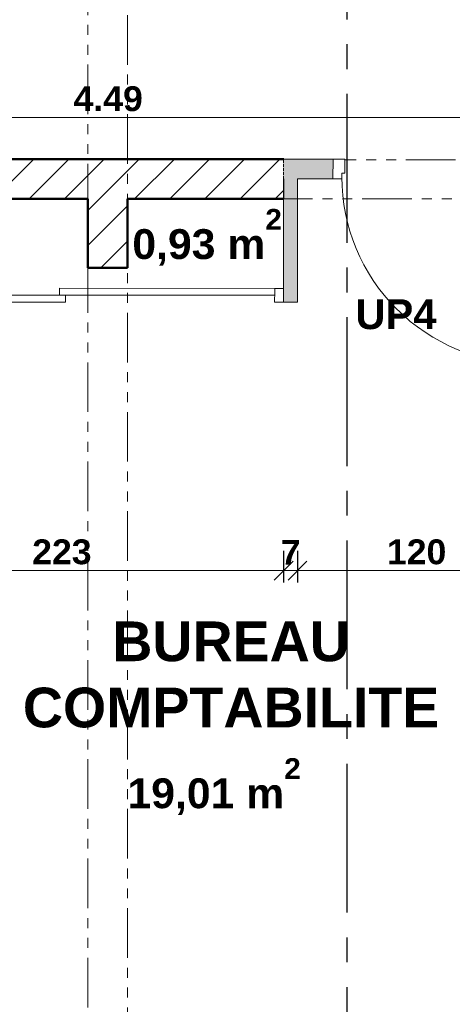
# Model space of a CAD drawing. Extents: x -45086 to 279774, y -60645 to -24658.
# Tile 11 of 35: x -24540 to -22363, y -37743 to -32782. Entities that reach past the tile are written whole.
import ezdxf

# ---------------------------------------------------------------- set-up
doc = ezdxf.new("R2010")
doc.units = 0
doc.header["$LTSCALE"] = 0.1
doc.header["$MEASUREMENT"] = 0
for name, pattern in [('AXES2', [1.125, 0.75, -0.125, 0.125, -0.125]), ('FANTOMEx2', [5, 2.5, -0.5, 0.5, -0.5, 0.5, -0.5]), ('Lignes cachées', [195.611112, 141.111112, -54.5])]:
    doc.linetypes.add(name, pattern=pattern)
doc.layers.get('0').update_dxf_attribs({"lineweight": 9})
doc.layers.get('Defpoints').update_dxf_attribs({"lineweight": 9})
for name, color, linetype, lineweight in [('Cloisons', 7, 'Continuous', 9), ('Cotat_ 1_50', 7, 'Continuous', 9), ('Murs Périphériques', 7, 'Continuous', 9), ('Poutres', 7, 'Continuous', 9), ('Revetement Sols', 7, 'Continuous', 9), ('Texte 2D', 7, 'Continuous', 9)]:
    doc.layers.add(name, color=color, linetype=linetype, lineweight=lineweight)
doc.styles.add('STYLE_GENERE_2', font='swisscb.ttf', dxfattribs={"width": 1.25})
doc.styles.add('STYLE_GENERE_6', font='arialbd.ttf')
doc.dimstyles.new('COTE CM', dxfattribs={"dimtxt": 125, "dimasz": 95, "dimexe": 60, "dimexo": 60, "dimgap": 30, "dimtad": 1, "dimdec": 0, "dimlfac": 0.1, "dimzin": 0, "dimdsep": 46, "dimtxsty": 'STYLE_GENERE_2', "dimblk": 'OBLIQUE', "dimcen": 0.09, "dimclrd": 256, "dimclre": 59, "dimclrt": 256, "dimadec": 0, "dimazin": 0, "dimtfac": 1, "dimtdec": 0, "dimtmove": 1, "dimatfit": 3, "dimfxl": 100, "dimfxlon": 1, "dimtolj": 1, "dimtzin": 0, "dimlwd": -1, "dimarcsym": 0})
doc.dimstyles.new('COTE METRES', dxfattribs={"dimtxt": 125, "dimasz": 95, "dimexe": 60, "dimexo": 60, "dimgap": 30, "dimtad": 1, "dimlfac": 0.001, "dimzin": 0, "dimdsep": 46, "dimtxsty": 'STYLE_GENERE_2', "dimblk": 'OBLIQUE', "dimcen": 0.09, "dimclrd": 256, "dimclre": 256, "dimclrt": 256, "dimadec": 0, "dimazin": 0, "dimtfac": 1, "dimtmove": 1, "dimatfit": 3, "dimldrblk": 'OBLIQUE', "dimfxl": 100, "dimfxlon": 1, "dimtolj": 1, "dimtzin": 0, "dimlwd": -1, "dimlwe": -1, "dimarcsym": 0})

# ---------------------------------------------------------------- blocks, each defined once
blk = doc.blocks.new('_Oblique')
at = {"color": 0, "linetype": 'ByBlock', "lineweight": -2}
blk.add_line((-0.5, -0.5), (0.5, 0.5), dxfattribs=at)
blk = doc.blocks.new('*D280', base_point=(-22620.7, 257555.9))
at = {"layer": 'Cotat_ 1_50', "transparency": 16777216}
for p, q in [((-33096.7, -35000.6), (-33256.7, -35000.6)), ((-33196.7, -39448.5), (-33196.7, -35000.6)), ((-33096.7, -39448.5), (-33256.7, -39448.5))]:
    blk.add_line(p, q, dxfattribs=at)
at = {"layer": 'Defpoints', "color": 0, "transparency": 16777216}
for p in [(-33196.7, -35000.6), (-32530.7, -35000.6), (-13602.8, -39448.5)]:
    blk.add_point(p, dxfattribs=at)
at = {"layer": 'Cotat_ 1_50', "transparency": 16777216, "xscale": 95, "yscale": 95, "zscale": 95}
for p, rotation in [((-33196.7, -35000.6), 90), ((-33196.7, -39448.5), 270)]:
    blk.add_blockref('_Oblique', p, dxfattribs=dict(at, rotation=rotation))
at = {"layer": 'Cotat_ 1_50', "transparency": 16777216, "insert": (-33290.5, -37224.5), "char_height": 125, "attachment_point": 5, "rotation": 90, "style": 'STYLE_GENERE_2'}
blk.add_mtext('\\A1;4.45', dxfattribs=at)
blk = doc.blocks.new('*D288', base_point=(-22620.7, 257555.9))
at = {"layer": 'Cotat_ 1_50', "transparency": 16777216}
for p, q in [((-42385.9, -26696.5), (-42385.9, -26536.5)), ((-10001.2, -26696.5), (-10001.2, -26536.5)), ((-42385.9, -26596.5), (-10001.2, -26596.5))]:
    blk.add_line(p, q, dxfattribs=at)
at = {"layer": 'Defpoints', "color": 0, "transparency": 16777216}
for p in [(-10001.2, -26596.5), (-42385.9, -31309.9), (-10001.2, -34322.8)]:
    blk.add_point(p, dxfattribs=at)
at = {"layer": 'Cotat_ 1_50', "transparency": 16777216, "xscale": 95, "yscale": 95, "zscale": 95, "rotation": 180}
blk.add_blockref('_Oblique', (-42385.9, -26596.5), dxfattribs=at)
at = {"layer": 'Cotat_ 1_50', "transparency": 16777216, "xscale": 95, "yscale": 95, "zscale": 95}
blk.add_blockref('_Oblique', (-10001.2, -26596.5), dxfattribs=at)
at = {"layer": 'Cotat_ 1_50', "transparency": 16777216, "insert": (-26193.6, -26502.4), "char_height": 125, "attachment_point": 5, "style": 'STYLE_GENERE_2'}
blk.add_mtext('\\A1;32.39', dxfattribs=at)
blk = doc.blocks.new('*D315', base_point=(-22620.7, 257555.9))
at = {"layer": 'Cotat_ 1_50', "color": 59, "lineweight": -2, "transparency": 16777216}
for p, q in [((-25443.1, -38603.2), (-25443.1, -38763.2)), ((-21943.5, -38603.2), (-21943.5, -38763.2))]:
    blk.add_line(p, q, dxfattribs=at)
at = {"layer": 'Cotat_ 1_50', "transparency": 16777216}
blk.add_line((-25443.1, -38703.2), (-21943.5, -38703.2), dxfattribs=at)
at = {"layer": 'Defpoints', "color": 0, "transparency": 16777216}
for p in [(-21943.5, -36466.4), (-25443.1, -36566.4), (-21943.5, -38703.2)]:
    blk.add_point(p, dxfattribs=at)
at = {"layer": 'Cotat_ 1_50', "transparency": 16777216, "xscale": 95, "yscale": 95, "zscale": 95, "rotation": 180}
blk.add_blockref('_Oblique', (-25443.1, -38703.2), dxfattribs=at)
at = {"layer": 'Cotat_ 1_50', "transparency": 16777216, "xscale": 95, "yscale": 95, "zscale": 95}
blk.add_blockref('_Oblique', (-21943.5, -38703.2), dxfattribs=at)
at = {"layer": 'Cotat_ 1_50', "transparency": 16777216, "insert": (-23693.3, -38609), "char_height": 125, "attachment_point": 5, "style": 'STYLE_GENERE_2'}
blk.add_mtext('\\A1;350', dxfattribs=at)
blk = doc.blocks.new('*D338', base_point=(-22620.7, 257555.9))
at = {"layer": 'Cotat_ 1_50', "transparency": 16777216}
for p, q in [((-24559.2, -32084), (-24719.2, -32084)), ((-24659.2, -33484.3), (-24659.2, -32084)), ((-24759.2, -33484.3), (-24599.2, -33484.3))]:
    blk.add_line(p, q, dxfattribs=at)
at = {"layer": 'Defpoints', "color": 0, "transparency": 16777216}
for p in [(-24659.2, -32084), (-24024.4, -32084), (-25492.3, -33484.3)]:
    blk.add_point(p, dxfattribs=at)
at = {"layer": 'Cotat_ 1_50', "transparency": 16777216, "xscale": 95, "yscale": 95, "zscale": 95}
for p, rotation in [((-24659.2, -32084), 90), ((-24659.2, -33484.3), 270)]:
    blk.add_blockref('_Oblique', p, dxfattribs=dict(at, rotation=rotation))
at = {"layer": 'Cotat_ 1_50', "transparency": 16777216, "insert": (-24753.3, -32784.1), "char_height": 125, "attachment_point": 5, "rotation": 90, "style": 'STYLE_GENERE_2'}
blk.add_mtext('\\A1;1.40', dxfattribs=at)
blk = doc.blocks.new('*D377', base_point=(-22620.7, 257555.9))
at = {"layer": 'Cotat_ 1_50', "color": 59, "lineweight": -2, "transparency": 16777216}
for p, q in [((-25443.1, -35457.7), (-25443.1, -35617.7)), ((-23211.9, -35457.7), (-23211.9, -35617.7))]:
    blk.add_line(p, q, dxfattribs=at)
at = {"layer": 'Cotat_ 1_50', "transparency": 16777216}
blk.add_line((-25443.1, -35557.7), (-23211.9, -35557.7), dxfattribs=at)
at = {"layer": 'Defpoints', "color": 0, "transparency": 16777216}
for p in [(-23211.9, -33844.9), (-25443.1, -34204.1), (-23211.9, -35557.7)]:
    blk.add_point(p, dxfattribs=at)
at = {"layer": 'Cotat_ 1_50', "transparency": 16777216, "xscale": 95, "yscale": 95, "zscale": 95, "rotation": 180}
blk.add_blockref('_Oblique', (-25443.1, -35557.7), dxfattribs=at)
at = {"layer": 'Cotat_ 1_50', "transparency": 16777216, "xscale": 95, "yscale": 95, "zscale": 95}
blk.add_blockref('_Oblique', (-23211.9, -35557.7), dxfattribs=at)
at = {"layer": 'Cotat_ 1_50', "transparency": 16777216, "insert": (-24327.5, -35463.6), "char_height": 125, "attachment_point": 5, "style": 'STYLE_GENERE_2'}
blk.add_mtext('\\A1;223', dxfattribs=at)
blk = doc.blocks.new('*D378', base_point=(-22620.7, 257555.9))
at = {"layer": 'Cotat_ 1_50', "color": 59, "lineweight": -2, "transparency": 16777216}
for p, q in [((-23211.9, -35457.7), (-23211.9, -35617.7)), ((-23141.9, -35457.7), (-23141.9, -35617.7))]:
    blk.add_line(p, q, dxfattribs=at)
at = {"layer": 'Cotat_ 1_50', "transparency": 16777216}
blk.add_line((-23211.9, -35557.7), (-23141.9, -35557.7), dxfattribs=at)
at = {"layer": 'Defpoints', "color": 0, "transparency": 16777216}
for p in [(-23211.9, -33892.4), (-23141.9, -33892.4), (-23141.9, -35557.7)]:
    blk.add_point(p, dxfattribs=at)
at = {"layer": 'Cotat_ 1_50', "transparency": 16777216, "xscale": 95, "yscale": 95, "zscale": 95, "rotation": 180}
blk.add_blockref('_Oblique', (-23211.9, -35557.7), dxfattribs=at)
at = {"layer": 'Cotat_ 1_50', "transparency": 16777216, "xscale": 95, "yscale": 95, "zscale": 95}
blk.add_blockref('_Oblique', (-23141.9, -35557.7), dxfattribs=at)
at = {"layer": 'Cotat_ 1_50', "transparency": 16777216, "insert": (-23176.9, -35465.2), "char_height": 125, "attachment_point": 5, "style": 'STYLE_GENERE_2'}
blk.add_mtext('\\A1;7', dxfattribs=at)
blk = doc.blocks.new('*D379', base_point=(-22620.7, 257555.9))
at = {"layer": 'Cotat_ 1_50', "color": 59, "lineweight": -2, "transparency": 16777216}
for p, q in [((-23141.9, -35457.7), (-23141.9, -35617.7)), ((-21943.5, -35657.7), (-21943.5, -35497.7))]:
    blk.add_line(p, q, dxfattribs=at)
at = {"layer": 'Cotat_ 1_50', "transparency": 16777216}
blk.add_line((-23141.9, -35557.7), (-21943.5, -35557.7), dxfattribs=at)
at = {"layer": 'Defpoints', "color": 0, "transparency": 16777216}
for p in [(-23141.9, -33844.9), (-21943.5, -35557.7), (-21943.5, -36466.4)]:
    blk.add_point(p, dxfattribs=at)
at = {"layer": 'Cotat_ 1_50', "transparency": 16777216, "xscale": 95, "yscale": 95, "zscale": 95, "rotation": 180}
blk.add_blockref('_Oblique', (-23141.9, -35557.7), dxfattribs=at)
at = {"layer": 'Cotat_ 1_50', "transparency": 16777216, "xscale": 95, "yscale": 95, "zscale": 95}
blk.add_blockref('_Oblique', (-21943.5, -35557.7), dxfattribs=at)
at = {"layer": 'Cotat_ 1_50', "transparency": 16777216, "insert": (-22542.7, -35463.6), "char_height": 125, "attachment_point": 5, "style": 'STYLE_GENERE_2'}
blk.add_mtext('\\A1;120', dxfattribs=at)
blk = doc.blocks.new('*D493')
at = {"layer": 'Defpoints', "color": 0, "transparency": 16777216}
for p in [(-26341.5, -32084), (-26341.5, -33274.8), (-21847.3, -33488.1)]:
    blk.add_point(p, dxfattribs=at)
at = {"layer": 'Murs Périphériques', "transparency": 16777216}
for p, q in [((-26341.5, -33174.8), (-26341.5, -33334.8)), ((-21847.3, -33374.8), (-21847.3, -33214.8)), ((-21847.3, -33274.8), (-26341.5, -33274.8))]:
    blk.add_line(p, q, dxfattribs=at)
at = {"layer": 'Murs Périphériques', "transparency": 16777216, "xscale": 95, "yscale": 95, "zscale": 95, "rotation": 180}
blk.add_blockref('_Oblique', (-26341.5, -33274.8), dxfattribs=at)
at = {"layer": 'Murs Périphériques', "transparency": 16777216, "xscale": 95, "yscale": 95, "zscale": 95}
blk.add_blockref('_Oblique', (-21847.3, -33274.8), dxfattribs=at)
at = {"layer": 'Murs Périphériques', "transparency": 16777216, "insert": (-24094.4, -33180.7), "char_height": 125, "attachment_point": 5, "style": 'STYLE_GENERE_2'}
blk.add_mtext('\\A1;4.49', dxfattribs=at)

msp = doc.modelspace()

# ---------------------------------------------------------------- hatches: boundary and pattern name
at = {"layer": 'Cloisons'}
for points in [[(-23141.925, -34205.552), (-23141.925, -33484.264), (-23211.925, -33484.264), (-23211.925, -34135.508)], [(-23211.926, -34135.508), (-23211.97, -34205.508), (-23141.925, -34205.552)]]:
    msp.add_hatch(color=256, dxfattribs=at).paths.add_polyline_path(points, flags=0)
at = {"layer": 'Cloisons', "linetype": 'Continuous', "lineweight": 60}
msp.add_hatch(color=256, dxfattribs=at).paths.add_polyline_path([(-22963.507, -33584.347), (-22963.473, -33484.347), (-23141.925, -33484.287), (-23141.925, -33584.287)], flags=0)
at = {"layer": 'Murs Périphériques', "linetype": 'Continuous', "lineweight": 15}
h = msp.add_hatch(dxfattribs=at)
h.set_pattern_fill('ANSI31', scale=1000, style=0)
h.paths.add_polyline_path([(-27774.308, -33684.264), (-23210.408, -33684.264), (-23210.375, -33484.264), (-27774.308, -33484.264)], flags=0)
h = msp.add_hatch(dxfattribs=at)
h.set_pattern_fill('ANSI31', color=250, scale=1000, style=0)
h.paths.add_polyline_path([(-24197.408, -33684.264), (-24197.408, -34031.533), (-23997.408, -34031.533), (-23997.408, -33684.264)], flags=0)

# ---------------------------------------------------------------- linework, layer by layer
at = {"linetype": 'AXES2', "lineweight": 30, "ltscale": 10000}
msp.add_line((-22894.259, -25280.625), (-22894.259, -41680.017), dxfattribs=at)
at = {"layer": 'Cloisons', "linetype": 'Continuous'}
for p, q in [((-23141.925, -33484.264), (-23211.925, -33484.264)), ((-22963.473, -33484.347), (-23141.925, -33484.287)), ((-22963.473, -33484.347), (-22963.507, -33584.347)), ((-23141.925, -33584.287), (-22963.507, -33584.347))]:
    msp.add_line(p, q, dxfattribs=at)
at = {"layer": 'Cloisons', "color": 59, "linetype": 'Continuous', "lineweight": 20}
for p, q in [((-22963.477, -33494.347), (-22963.473, -33484.347)), ((-22963.504, -33574.347), (-22963.477, -33494.347)), ((-22963.507, -33584.347), (-22963.504, -33574.347))]:
    msp.add_line(p, q, dxfattribs=at)
at = {"layer": 'Cloisons'}
for p, q in [((-22963.473, -33484.347), (-22903.473, -33484.367)), ((-22903.473, -33484.367), (-22903.497, -33554.367)), ((-23211.925, -33584.264), (-23211.925, -34135.508)), ((-23141.925, -34205.552), (-23141.925, -33584.287)), ((-22918.507, -33584.362), (-22963.507, -33584.347)), ((-22918.497, -33554.362), (-22918.507, -33584.362)), ((-22903.497, -33554.367), (-22918.497, -33554.362)), ((-24309.087, -34169.82), (-25391.226, -34169.142)), ((-24339.065, -34134.802), (-24339.087, -34169.802)), ((-24339.087, -34169.802), (-23256.948, -34170.48)), ((-23256.926, -34135.48), (-24339.065, -34134.802)), ((-24309.109, -34204.82), (-24309.087, -34169.82)), ((-23256.97, -34205.48), (-23256.936, -34150.48)), ((-23256.948, -34170.48), (-23256.926, -34135.48)), ((-23256.936, -34150.48), (-23256.926, -34135.48)), ((-23256.926, -34135.48), (-23211.926, -34135.508)), ((-23211.97, -34205.508), (-23211.926, -34135.508)), ((-23211.932, -34145.508), (-23211.964, -34195.508)), ((-23211.926, -34135.508), (-23211.932, -34145.508)), ((-25391.248, -34204.142), (-24309.109, -34204.82)), ((-23211.97, -34205.508), (-23256.97, -34205.48)), ((-23211.964, -34195.508), (-23211.97, -34205.508)), ((-23211.97, -34205.508), (-23141.925, -34205.552))]:
    msp.add_line(p, q, dxfattribs=at)
msp.add_arc((-21978.504, -33574.678), 940, 179.980764, 269.980764, dxfattribs=at)
at = {"layer": 'Murs Périphériques', "lineweight": 50}
for p, q in [((-23210.375, -33484.264), (-27774.308, -33484.264)), ((-27774.308, -33684.264), (-24197.408, -33684.264)), ((-24197.408, -33684.264), (-24197.408, -34031.533)), ((-23997.408, -34031.533), (-23997.408, -33684.264)), ((-23997.408, -33684.264), (-23211.925, -33684.264)), ((-24197.408, -34031.533), (-23997.408, -34031.533))]:
    msp.add_line(p, q, dxfattribs=at)
at = {"layer": 'Murs Périphériques', "color": 59, "linetype": 'Continuous', "lineweight": 20}
for p, q in [((-23210.408, -33684.264), (-23210.391, -33584.264)), ((-24197.408, -33684.264), (-24197.408, -34031.533)), ((-23997.408, -34031.533), (-23997.408, -33684.264)), ((-24197.408, -34031.533), (-23997.408, -34031.533))]:
    msp.add_line(p, q, dxfattribs=at)
at = {"layer": 'Poutres', "linetype": 'FANTOMEx2', "ltscale": 1000}
for p, q in [((-24197.408, -41758.239), (-24197.408, -27284.264)), ((-23997.408, -41508.48), (-23997.408, -27284.264)), ((-15846.358, -33489.769), (-22903.475, -33488.185)), ((-17066.358, -33684.264), (-23211.925, -33684.264))]:
    msp.add_line(p, q, dxfattribs=at)
at = {"layer": 'Poutres', "color": 59, "linetype": 'Lignes cachées', "lineweight": 20}
msp.add_line((-23211.925, -33490.316), (-23211.925, -33690.316), dxfattribs=at)

# ---------------------------------------------------------------- texts
at = {"layer": 'Revetement Sols', "char_height": 150, "attachment_point": 7, "style": 'STYLE_GENERE_2'}
for s, insert in [('{0,93 m\\A1{\\H0.7x;\\S2^  ;}}', (-23972.84, -34021.131)), ('{19,01 m\\A1{\\H0.7x;\\S2^  ;}}', (-23997.408, -36788.219))]:
    msp.add_mtext(s, dxfattribs=dict(at, insert=insert))
at = {"layer": 'Texte 2D', "color": 7, "attachment_point": 5, "style": 'STYLE_GENERE_6'}
for s, insert, char_height, width in [('UP4', (-22646.899, -34266.777), 150, 1915.86713), ('{BUREAU COMPTABILITE}', (-23476.193, -36081.938), 200, 2305.47473)]:
    msp.add_mtext(s, dxfattribs=dict(at, insert=insert, char_height=char_height, width=width))

# ---------------------------------------------------------------- dimensions: what is measured, and where the dimension line sits
at = {"layer": 'Cotat_ 1_50', "color": 7}
dim = msp.add_linear_dim(base=(-10001.246, -26596.489), p1=(-42385.876, -31309.917), p2=(-10001.246, -34322.823), text='32.39', dimstyle='COTE METRES', dxfattribs=at)
dim.commit()
dim.dimension.update_dxf_attribs({"geometry": '*D288', "text_midpoint": (-26193.561, -26502.406)})
dim = msp.add_linear_dim(base=(-24659.171, -32084.034), p1=(-25492.341, -33484.264), p2=(-24024.365, -32084.034), angle=90, dimstyle='COTE METRES', dxfattribs=at)
dim.commit()
dim.dimension.update_dxf_attribs({"geometry": '*D338', "text_midpoint": (-24753.253, -32784.149)})
at = {"layer": 'Cotat_ 1_50'}
dim = msp.add_linear_dim(base=(-23211.925, -35557.65), p1=(-25443.116, -34204.109), p2=(-23211.925, -33844.908), dimstyle='COTE CM', dxfattribs=at)
dim.commit()
dim.dimension.update_dxf_attribs({"geometry": '*D377', "text_midpoint": (-24327.521, -35463.567)})
at = {"layer": 'Cotat_ 1_50', "color": 7}
for base, p1, picture, middle in [((-21943.507, -35557.65), (-23141.925, -33844.908), '*D379', (-22542.716, -35463.567)), ((-21943.507, -38703.192), (-25443.116, -36566.366), '*D315', (-23693.312, -38609.028))]:
    dim = msp.add_linear_dim(base=base, p1=p1, p2=(-21943.507, -36466.366), dimstyle='COTE CM', dxfattribs=at)
    dim.commit()
    dim.dimension.update_dxf_attribs({"geometry": picture, "text_midpoint": middle})
dim = msp.add_linear_dim(base=(-23141.925, -35557.65), p1=(-23211.925, -33892.408), p2=(-23141.925, -33892.408), dimstyle='COTE CM', dxfattribs=at)
dim.commit()
dim.dimension.update_dxf_attribs({"geometry": '*D378', "text_midpoint": (-23176.925, -35557.65), "dimtype": 160})
at = {"layer": 'Cotat_ 1_50'}
dim = msp.add_linear_dim(base=(-33196.739, -35000.578), p1=(-13602.769, -39448.467), p2=(-32530.725, -35000.578), angle=90, dimstyle='COTE METRES', dxfattribs=at)
dim.commit()
dim.dimension.update_dxf_attribs({"geometry": '*D280', "text_midpoint": (-33290.497, -37224.523)})
at = {"layer": 'Murs Périphériques'}
dim = msp.add_linear_dim(base=(-26341.485, -33274.827), p1=(-21847.309, -33488.116), p2=(-26341.485, -32084.034), dimstyle='COTE METRES', dxfattribs=at)
dim.commit()
dim.dimension.update_dxf_attribs({"geometry": '*D493', "text_midpoint": (-24094.397, -33180.744)})

doc.saveas('drawing.dxf')
